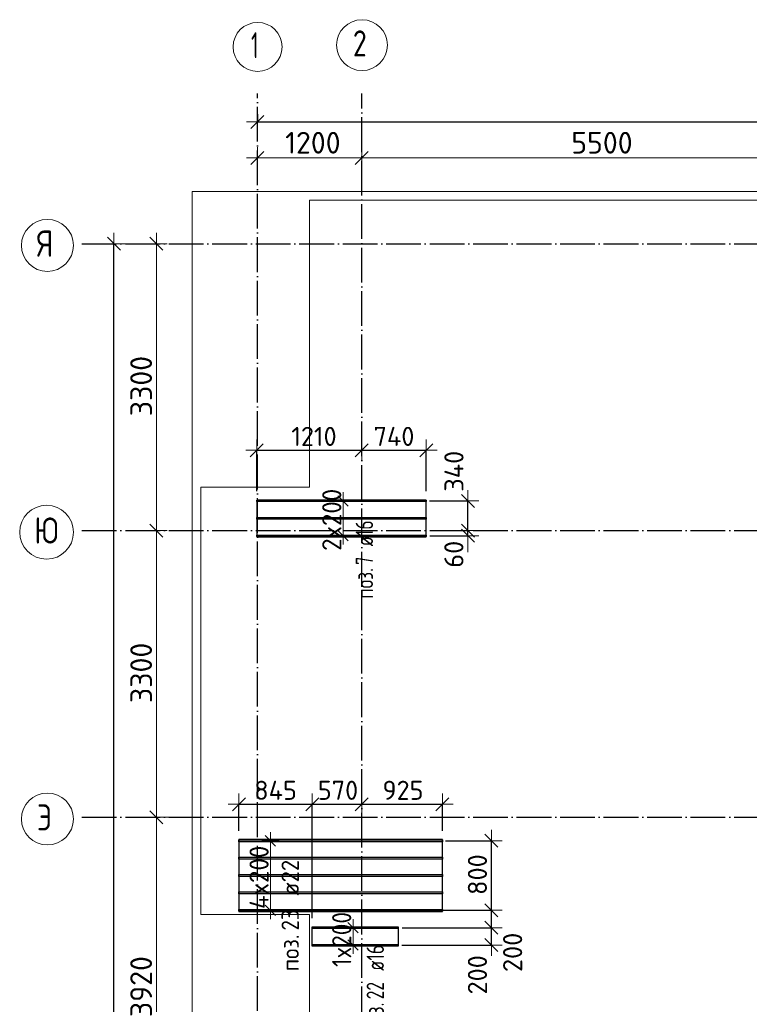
# Model space of a CAD drawing. Header units: millimetres. Extents: x -3725 to 93325, y -74170 to 82591.
# Tile 20 of 133: x 27265 to 35657, y 29029 to 40358. Entities that reach past the tile are written whole.
import ezdxf

# ---------------------------------------------------------------- set-up
doc = ezdxf.new("R2010")
doc.units = ezdxf.units.MM
doc.header["$PDMODE"] = 65
for name, pattern in [('______11', [500, 400, -50, 0, -50]), ('______3', [500, 400, -100]), ('______5', [1100, 800, -100, 100, -100])]:
    doc.linetypes.add(name, pattern=pattern)
for name, color, linetype, lineweight in [('Standard', 7, 'Continuous', 25), ('Балка_ общее', 7, '______3', 13), ('Размерная линия_ общее', 7, 'Continuous', 13), ('Фундамент (1)', 7, 'Continuous', 35)]:
    doc.layers.add(name, color=color, linetype=linetype, lineweight=lineweight)
doc.layers.add('Арм.стержн. Доп. Арм. ниж.зоны Х', color=7, linetype='Continuous', lineweight=35, true_color=0xff1cff)
doc.layers.add('Осевая линия_ общее', color=7, linetype='______5', lineweight=13, true_color=0xa0a0a0)
doc.styles.add('ISOCPEUR', font='ISOCPEUR')
doc.dimstyles.new('DIMSTYLE_18', dxfattribs={"dimtxt": 220, "dimasz": 250, "dimexe": 0, "dimexo": 0, "dimgap": 110, "dimtad": 2, "dimdec": 0, "dimrnd": 1, "dimzin": 12, "dimdsep": 46, "dimtxsty": 'ISOCPEUR', "dimblk1": 'ALL_ML_STRICH', "dimblk2": 'ALL_ML_STRICH', "dimsah": 1, "dimcen": 0, "dimclrd": 7, "dimclre": 256, "dimclrt": 7, "dimadec": 0, "dimazin": 0, "dimtfac": 1, "dimtdec": 0, "dimtix": 1, "dimtmove": 2, "dimatfit": 3, "dimfxl": 0, "dimtzin": 0, "dimlwd": 0, "dimlwe": -3, "dimarcsym": 0})
doc.dimstyles.new('DIMSTYLE_3', dxfattribs={"dimtxt": 220, "dimasz": 250, "dimexe": 0, "dimexo": 0, "dimgap": 110, "dimtad": 2, "dimdec": 0, "dimrnd": 5, "dimzin": 12, "dimdsep": 46, "dimtxsty": 'ISOCPEUR', "dimblk1": 'ALL_ML_STRICH', "dimblk2": 'ALL_ML_STRICH', "dimsah": 1, "dimcen": 0, "dimclrd": 7, "dimclre": 256, "dimclrt": 7, "dimadec": 0, "dimazin": 0, "dimtfac": 1, "dimtdec": 0, "dimtix": 1, "dimtmove": 2, "dimatfit": 3, "dimfxl": 0, "dimtzin": 0, "dimlwd": 0, "dimlwe": -3, "dimarcsym": 0})
doc.dimstyles.new('DIMSTYLE_5', dxfattribs={"dimtxt": 220, "dimasz": 250, "dimexe": 0, "dimexo": 0, "dimgap": 110, "dimtad": 2, "dimdec": 0, "dimrnd": 5, "dimzin": 12, "dimdsep": 46, "dimtxsty": 'ISOCPEUR', "dimblk1": 'ALL_ML_STRICH', "dimblk2": 'ALL_ML_STRICH', "dimsah": 1, "dimcen": 0, "dimclrd": 7, "dimclre": 256, "dimclrt": 7, "dimadec": 0, "dimazin": 0, "dimtfac": 1, "dimtdec": 0, "dimtix": 1, "dimtmove": 2, "dimatfit": 3, "dimfxl": 0, "dimtvp": 1.2, "dimtzin": 0, "dimlwd": 0, "dimlwe": -3, "dimarcsym": 0})
doc.dimstyles.new('DIMSTYLE_7', dxfattribs={"dimtxt": 250, "dimasz": 250, "dimexe": 0, "dimexo": 0, "dimgap": 125, "dimtad": 2, "dimdec": 0, "dimrnd": 5, "dimzin": 12, "dimdsep": 46, "dimtxsty": 'ISOCPEUR', "dimblk1": 'ALL_ML_STRICH', "dimblk2": 'ALL_ML_STRICH', "dimsah": 1, "dimcen": 0, "dimclrd": 7, "dimclre": 256, "dimclrt": 7, "dimadec": 0, "dimazin": 0, "dimtfac": 1, "dimtdec": 0, "dimtix": 1, "dimtmove": 2, "dimatfit": 3, "dimfxl": 0, "dimtzin": 0, "dimlwd": 0, "dimlwe": -3, "dimarcsym": 0})
doc.dimstyles.new('DIMSTYLE_9', dxfattribs={"dimtxt": 220, "dimasz": 250, "dimexe": 0, "dimexo": 0, "dimgap": 110, "dimtad": 0, "dimdec": 0, "dimrnd": 5, "dimzin": 12, "dimdsep": 46, "dimtxsty": 'ISOCPEUR', "dimblk1": 'ALL_ML_STRICH', "dimblk2": 'ALL_ML_STRICH', "dimsah": 1, "dimcen": 0, "dimclrd": 7, "dimclre": 256, "dimclrt": 7, "dimadec": 0, "dimazin": 0, "dimtfac": 1, "dimtdec": 0, "dimtix": 1, "dimtmove": 2, "dimatfit": 3, "dimfxl": 0, "dimtvp": 1.2, "dimtzin": 0, "dimlwd": 0, "dimlwe": -3, "dimarcsym": 0})

# ---------------------------------------------------------------- blocks, each defined once
blk = doc.blocks.new('ALL_ML_STRICH')
at = {"color": 0, "linetype": 'ByBlock', "lineweight": -2}
for p, q in [((0, -0.5), (0, 0.5)), ((-1, 0), (0.5, 0)), ((-0.3, -0.3), (0.3, 0.3))]:
    blk.add_line(p, q, dxfattribs=at)
blk = doc.blocks.new('*D42')
at = {"layer": 'DEFPOINTS', "color": 7, "linetype": 'Continuous', "lineweight": 13, "transparency": 33554687}
for p in [(29294, 31180), (28217, 27260), (28837, 27260)]:
    blk.add_point(p, dxfattribs=at)
at = {"layer": 'Балка_ общее', "color": 251, "linetype": 'Continuous', "lineweight": -2, "true_color": 0x656565, "transparency": 33554687}
for p, q in [((29284, 31180), (28837, 31180)), ((28837, 27260), (28837, 27260))]:
    blk.add_line(p, q, dxfattribs=at)
at = {"layer": 'Балка_ общее', "color": 7, "linetype": 'Continuous', "lineweight": -2, "transparency": 33554687}
blk.add_line((28837, 27260), (28837, 31180), dxfattribs=at)
at = {"layer": 'Балка_ общее', "color": 7, "linetype": 'Continuous', "lineweight": 13, "transparency": 33554687, "xscale": 250, "yscale": 250, "zscale": 250}
for p, rotation in [((28837, 31180), 90), ((28837, 27260), 270)]:
    blk.add_blockref('ALL_ML_STRICH', p, dxfattribs=dict(at, rotation=rotation))
at = {"layer": 'Балка_ общее', "color": 7, "linetype": 'Continuous', "lineweight": 13, "transparency": 33554687, "insert": (28662, 29232), "char_height": 250, "width": 1000, "attachment_point": 5, "rotation": 90, "style": 'ISOCPEUR'}
blk.add_mtext('\\A1;{3920}', dxfattribs=at)
blk = doc.blocks.new('*D43')
at = {"layer": 'DEFPOINTS', "color": 7, "linetype": 'Continuous', "lineweight": 13, "transparency": 33554687}
for p in [(28217, 34480), (28837, 31180), (29294, 31180)]:
    blk.add_point(p, dxfattribs=at)
at = {"layer": 'Балка_ общее', "color": 251, "linetype": 'Continuous', "lineweight": -2, "true_color": 0x656565, "transparency": 33554687}
for p, q in [((28837, 34480), (28837, 34480)), ((29284, 31180), (28837, 31180))]:
    blk.add_line(p, q, dxfattribs=at)
at = {"layer": 'Балка_ общее', "color": 7, "linetype": 'Continuous', "lineweight": -2, "transparency": 33554687}
blk.add_line((28837, 31180), (28837, 34480), dxfattribs=at)
at = {"layer": 'Балка_ общее', "color": 7, "linetype": 'Continuous', "lineweight": 13, "transparency": 33554687, "xscale": 250, "yscale": 250, "zscale": 250}
for p, rotation in [((28837, 34480), 90), ((28837, 31180), 270)]:
    blk.add_blockref('ALL_ML_STRICH', p, dxfattribs=dict(at, rotation=rotation))
at = {"layer": 'Балка_ общее', "color": 7, "linetype": 'Continuous', "lineweight": 13, "transparency": 33554687, "insert": (28662, 32842), "char_height": 250, "width": 1000, "attachment_point": 5, "rotation": 90, "style": 'ISOCPEUR'}
blk.add_mtext('\\A1;{3300}', dxfattribs=at)
blk = doc.blocks.new('*D44')
at = {"layer": 'DEFPOINTS', "color": 7, "linetype": 'Continuous', "lineweight": 13, "transparency": 33554687}
for p in [(28424, 37780), (28217, 34480), (28837, 34480)]:
    blk.add_point(p, dxfattribs=at)
at = {"layer": 'Балка_ общее', "color": 251, "linetype": 'Continuous', "lineweight": -2, "true_color": 0x656565, "transparency": 33554687}
for p, q in [((28414, 37780), (28837, 37780)), ((28837, 34480), (28837, 34480))]:
    blk.add_line(p, q, dxfattribs=at)
at = {"layer": 'Балка_ общее', "color": 7, "linetype": 'Continuous', "lineweight": -2, "transparency": 33554687}
blk.add_line((28837, 34480), (28837, 37780), dxfattribs=at)
at = {"layer": 'Балка_ общее', "color": 7, "linetype": 'Continuous', "lineweight": 13, "transparency": 33554687, "xscale": 250, "yscale": 250, "zscale": 250}
for p, rotation in [((28837, 37780), 90), ((28837, 34480), 270)]:
    blk.add_blockref('ALL_ML_STRICH', p, dxfattribs=dict(at, rotation=rotation))
at = {"layer": 'Балка_ общее', "color": 7, "linetype": 'Continuous', "lineweight": 13, "transparency": 33554687, "insert": (28662, 36142), "char_height": 250, "width": 1000, "attachment_point": 5, "rotation": 90, "style": 'ISOCPEUR'}
blk.add_mtext('\\A1;{3300}', dxfattribs=at)
blk = doc.blocks.new('*D45')
at = {"layer": 'DEFPOINTS', "color": 7, "linetype": 'Continuous', "lineweight": 13, "transparency": 33554687}
for p in [(30000, 38767), (31200, 38758), (30000, 38590)]:
    blk.add_point(p, dxfattribs=at)
at = {"layer": 'Балка_ общее', "color": 251, "linetype": 'Continuous', "lineweight": -2, "true_color": 0x656565, "transparency": 33554687}
for p, q in [((30000, 38600), (30000, 38767)), ((31200, 38768), (31200, 38767))]:
    blk.add_line(p, q, dxfattribs=at)
at = {"layer": 'Балка_ общее', "color": 7, "linetype": 'Continuous', "lineweight": -2, "transparency": 33554687}
blk.add_line((30000, 38767), (31200, 38767), dxfattribs=at)
at = {"layer": 'Балка_ общее', "color": 7, "linetype": 'Continuous', "lineweight": 13, "transparency": 33554687, "xscale": 250, "yscale": 250, "zscale": 250, "rotation": 180}
blk.add_blockref('ALL_ML_STRICH', (30000, 38767), dxfattribs=at)
at = {"layer": 'Балка_ общее', "color": 7, "linetype": 'Continuous', "lineweight": 13, "transparency": 33554687, "xscale": 250, "yscale": 250, "zscale": 250}
blk.add_blockref('ALL_ML_STRICH', (31200, 38767), dxfattribs=at)
at = {"layer": 'Балка_ общее', "color": 7, "linetype": 'Continuous', "lineweight": 13, "transparency": 33554687, "insert": (30637, 38942), "char_height": 250, "width": 1000, "attachment_point": 5, "style": 'ISOCPEUR'}
blk.add_mtext('\\A1;{1200}', dxfattribs=at)
blk = doc.blocks.new('*D46')
at = {"layer": 'DEFPOINTS', "color": 7, "linetype": 'Continuous', "lineweight": 13, "transparency": 33554687}
for p in [(31200, 38767), (31200, 38758), (36700, 38799)]:
    blk.add_point(p, dxfattribs=at)
at = {"layer": 'Балка_ общее', "color": 251, "linetype": 'Continuous', "lineweight": -2, "true_color": 0x656565, "transparency": 33554687}
for p, q in [((31200, 38768), (31200, 38767)), ((36700, 38809), (36700, 38767))]:
    blk.add_line(p, q, dxfattribs=at)
at = {"layer": 'Балка_ общее', "color": 7, "linetype": 'Continuous', "lineweight": -2, "transparency": 33554687}
blk.add_line((31200, 38767), (36700, 38767), dxfattribs=at)
at = {"layer": 'Балка_ общее', "color": 7, "linetype": 'Continuous', "lineweight": 13, "transparency": 33554687, "xscale": 250, "yscale": 250, "zscale": 250, "rotation": 180}
blk.add_blockref('ALL_ML_STRICH', (31200, 38767), dxfattribs=at)
at = {"layer": 'Балка_ общее', "color": 7, "linetype": 'Continuous', "lineweight": 13, "transparency": 33554687, "xscale": 250, "yscale": 250, "zscale": 250}
blk.add_blockref('ALL_ML_STRICH', (36700, 38767), dxfattribs=at)
at = {"layer": 'Балка_ общее', "color": 7, "linetype": 'Continuous', "lineweight": 13, "transparency": 33554687, "insert": (33962, 38942), "char_height": 250, "width": 1000, "attachment_point": 5, "style": 'ISOCPEUR'}
blk.add_mtext('\\A1;{5500}', dxfattribs=at)
blk = doc.blocks.new('*D157')
at = {"layer": 'DEFPOINTS', "color": 7, "linetype": 'Continuous', "lineweight": 13, "transparency": 33554687}
for p in [(29991, 35403), (31200, 35430), (29991, 34831)]:
    blk.add_point(p, dxfattribs=at)
at = {"layer": 'Размерная линия_ общее', "color": 253, "linetype": 'Continuous', "lineweight": -2, "true_color": 0xa0a0a0, "transparency": 33554687}
for p, q in [((29991, 34931), (29991, 35403)), ((31200, 35403), (31200, 35403))]:
    blk.add_line(p, q, dxfattribs=at)
at = {"layer": 'Размерная линия_ общее', "color": 7, "linetype": 'Continuous', "lineweight": -2, "transparency": 33554687}
blk.add_line((29991, 35403), (31200, 35403), dxfattribs=at)
at = {"layer": 'Размерная линия_ общее', "color": 7, "linetype": 'Continuous', "lineweight": 13, "transparency": 33554687, "xscale": 250, "yscale": 250, "zscale": 250, "rotation": 180}
blk.add_blockref('ALL_ML_STRICH', (29991, 35403), dxfattribs=at)
at = {"layer": 'Размерная линия_ общее', "color": 7, "linetype": 'Continuous', "lineweight": 13, "transparency": 33554687, "xscale": 250, "yscale": 250, "zscale": 250}
blk.add_blockref('ALL_ML_STRICH', (31200, 35403), dxfattribs=at)
at = {"layer": 'Размерная линия_ общее', "color": 7, "linetype": 'Continuous', "lineweight": 13, "transparency": 33554687, "insert": (30650, 35563), "char_height": 220, "width": 880, "attachment_point": 5, "style": 'ISOCPEUR'}
blk.add_mtext('\\A1;{1210}', dxfattribs=at)
blk = doc.blocks.new('*D158')
at = {"layer": 'DEFPOINTS', "color": 7, "linetype": 'Continuous', "lineweight": 13, "transparency": 33554687}
for p in [(31200, 35430), (31200, 35403), (31941, 34831)]:
    blk.add_point(p, dxfattribs=at)
at = {"layer": 'Размерная линия_ общее', "color": 253, "linetype": 'Continuous', "lineweight": -2, "true_color": 0xa0a0a0, "transparency": 33554687}
for p, q in [((31200, 35403), (31200, 35403)), ((31941, 34931), (31941, 35403))]:
    blk.add_line(p, q, dxfattribs=at)
at = {"layer": 'Размерная линия_ общее', "color": 7, "linetype": 'Continuous', "lineweight": -2, "transparency": 33554687}
blk.add_line((31200, 35403), (31941, 35403), dxfattribs=at)
at = {"layer": 'Размерная линия_ общее', "color": 7, "linetype": 'Continuous', "lineweight": 13, "transparency": 33554687, "xscale": 250, "yscale": 250, "zscale": 250, "rotation": 180}
blk.add_blockref('ALL_ML_STRICH', (31200, 35403), dxfattribs=at)
at = {"layer": 'Размерная линия_ общее', "color": 7, "linetype": 'Continuous', "lineweight": 13, "transparency": 33554687, "xscale": 250, "yscale": 250, "zscale": 250}
blk.add_blockref('ALL_ML_STRICH', (31941, 35403), dxfattribs=at)
at = {"layer": 'Размерная линия_ общее', "color": 7, "linetype": 'Continuous', "lineweight": 13, "transparency": 33554687, "insert": (31570, 35563), "char_height": 220, "width": 660, "attachment_point": 5, "style": 'ISOCPEUR'}
blk.add_mtext('\\A1;{740}', dxfattribs=at)
blk = doc.blocks.new('*D159')
at = {"layer": 'DEFPOINTS', "color": 7, "linetype": 'Continuous', "lineweight": 13, "transparency": 33554687}
for p in [(32235, 34480), (31883, 34420), (32420, 34420)]:
    blk.add_point(p, dxfattribs=at)
at = {"layer": 'Размерная линия_ общее', "color": 253, "linetype": 'Continuous', "lineweight": -2, "true_color": 0xa0a0a0, "transparency": 33554687}
for p, q in [((32335, 34480), (32420, 34480)), ((31983, 34420), (32420, 34420))]:
    blk.add_line(p, q, dxfattribs=at)
at = {"layer": 'Размерная линия_ общее', "color": 7, "linetype": 'Continuous', "lineweight": -2, "transparency": 33554687}
blk.add_line((32420, 34420), (32420, 34480), dxfattribs=at)
at = {"layer": 'Размерная линия_ общее', "color": 7, "linetype": 'Continuous', "lineweight": 13, "transparency": 33554687, "xscale": 250, "yscale": 250, "zscale": 250}
for p, rotation in [((32420, 34420), 270), ((32420, 34480), 90)]:
    blk.add_blockref('ALL_ML_STRICH', p, dxfattribs=dict(at, rotation=rotation))
at = {"layer": 'Размерная линия_ общее', "color": 7, "linetype": 'Continuous', "lineweight": 13, "transparency": 33554687, "insert": (32259, 34207), "char_height": 220, "width": 440, "attachment_point": 5, "rotation": 90, "style": 'ISOCPEUR'}
blk.add_mtext('\\A1;{60}', dxfattribs=at)
blk = doc.blocks.new('*D160')
at = {"layer": 'DEFPOINTS', "color": 7, "linetype": 'Continuous', "lineweight": 13, "transparency": 33554687}
for p in [(31878, 34820), (32235, 34480), (32420, 34480)]:
    blk.add_point(p, dxfattribs=at)
at = {"layer": 'Размерная линия_ общее', "color": 253, "linetype": 'Continuous', "lineweight": -2, "true_color": 0xa0a0a0, "transparency": 33554687}
for p, q in [((31978, 34820), (32420, 34820)), ((32335, 34480), (32420, 34480))]:
    blk.add_line(p, q, dxfattribs=at)
at = {"layer": 'Размерная линия_ общее', "color": 7, "linetype": 'Continuous', "lineweight": -2, "transparency": 33554687}
blk.add_line((32420, 34480), (32420, 34820), dxfattribs=at)
at = {"layer": 'Размерная линия_ общее', "color": 7, "linetype": 'Continuous', "lineweight": 13, "transparency": 33554687, "xscale": 250, "yscale": 250, "zscale": 250}
for p, rotation in [((32420, 34820), 90), ((32420, 34480), 270)]:
    blk.add_blockref('ALL_ML_STRICH', p, dxfattribs=dict(at, rotation=rotation))
at = {"layer": 'Размерная линия_ общее', "color": 7, "linetype": 'Continuous', "lineweight": 13, "transparency": 33554687, "insert": (32260, 35162), "char_height": 220, "width": 660, "attachment_point": 5, "rotation": 90, "style": 'ISOCPEUR'}
blk.add_mtext('\\A1;{340}', dxfattribs=at)
blk = doc.blocks.new('*D161')
at = {"layer": 'DEFPOINTS', "color": 7, "linetype": 'Continuous', "lineweight": 13, "transparency": 33554687}
for p in [(31564, 29910), (31561, 29710), (32690, 29710)]:
    blk.add_point(p, dxfattribs=at)
at = {"layer": 'Размерная линия_ общее', "color": 253, "linetype": 'Continuous', "lineweight": -2, "true_color": 0xa0a0a0, "transparency": 33554687}
for p, q in [((31664, 29910), (32690, 29910)), ((31661, 29710), (32690, 29710))]:
    blk.add_line(p, q, dxfattribs=at)
at = {"layer": 'Размерная линия_ общее', "color": 7, "linetype": 'Continuous', "lineweight": -2, "transparency": 33554687}
blk.add_line((32690, 29710), (32690, 29910), dxfattribs=at)
at = {"layer": 'Размерная линия_ общее', "color": 7, "linetype": 'Continuous', "lineweight": 13, "transparency": 33554687, "xscale": 250, "yscale": 250, "zscale": 250}
for p, rotation in [((32690, 29910), 90), ((32690, 29710), 270)]:
    blk.add_blockref('ALL_ML_STRICH', p, dxfattribs=dict(at, rotation=rotation))
at = {"layer": 'Размерная линия_ общее', "color": 7, "linetype": 'Continuous', "lineweight": 13, "transparency": 33554687, "insert": (32530, 29368), "char_height": 220, "width": 660, "attachment_point": 5, "rotation": 90, "style": 'ISOCPEUR'}
blk.add_mtext('\\A1;{200}', dxfattribs=at)
blk = doc.blocks.new('*D162')
at = {"layer": 'DEFPOINTS', "color": 7, "linetype": 'Continuous', "lineweight": 13, "transparency": 33554687}
for p in [(32034, 30110), (31564, 29910), (32690, 29910)]:
    blk.add_point(p, dxfattribs=at)
at = {"layer": 'Размерная линия_ общее', "color": 253, "linetype": 'Continuous', "lineweight": -2, "true_color": 0xa0a0a0, "transparency": 33554687}
for p, q in [((32134, 30110), (32690, 30110)), ((31664, 29910), (32690, 29910))]:
    blk.add_line(p, q, dxfattribs=at)
at = {"layer": 'Размерная линия_ общее', "color": 7, "linetype": 'Continuous', "lineweight": -2, "transparency": 33554687}
blk.add_line((32690, 29910), (32690, 30110), dxfattribs=at)
at = {"layer": 'Размерная линия_ общее', "color": 7, "linetype": 'Continuous', "lineweight": 13, "transparency": 33554687, "xscale": 250, "yscale": 250, "zscale": 250}
for p, rotation in [((32690, 30110), 90), ((32690, 29910), 270)]:
    blk.add_blockref('ALL_ML_STRICH', p, dxfattribs=dict(at, rotation=rotation))
at = {"layer": 'Размерная линия_ общее', "color": 7, "linetype": 'Continuous', "lineweight": 13, "transparency": 33554687, "insert": (32935, 29626), "char_height": 220, "width": 660, "attachment_point": 5, "rotation": 90, "style": 'ISOCPEUR'}
blk.add_mtext('\\A1;{200}', dxfattribs=at)
blk = doc.blocks.new('*D163')
at = {"layer": 'DEFPOINTS', "color": 7, "linetype": 'Continuous', "lineweight": 13, "transparency": 33554687}
for p in [(32062, 30910), (32034, 30110), (32690, 30110)]:
    blk.add_point(p, dxfattribs=at)
at = {"layer": 'Размерная линия_ общее', "color": 253, "linetype": 'Continuous', "lineweight": -2, "true_color": 0xa0a0a0, "transparency": 33554687}
for p, q in [((32162, 30910), (32690, 30910)), ((32134, 30110), (32690, 30110))]:
    blk.add_line(p, q, dxfattribs=at)
at = {"layer": 'Размерная линия_ общее', "color": 7, "linetype": 'Continuous', "lineweight": -2, "transparency": 33554687}
blk.add_line((32690, 30110), (32690, 30910), dxfattribs=at)
at = {"layer": 'Размерная линия_ общее', "color": 7, "linetype": 'Continuous', "lineweight": 13, "transparency": 33554687, "xscale": 250, "yscale": 250, "zscale": 250}
for p, rotation in [((32690, 30910), 90), ((32690, 30110), 270)]:
    blk.add_blockref('ALL_ML_STRICH', p, dxfattribs=dict(at, rotation=rotation))
at = {"layer": 'Размерная линия_ общее', "color": 7, "linetype": 'Continuous', "lineweight": 13, "transparency": 33554687, "insert": (32530, 30521), "char_height": 220, "width": 660, "attachment_point": 5, "rotation": 90, "style": 'ISOCPEUR'}
blk.add_mtext('\\A1;{800}', dxfattribs=at)
blk = doc.blocks.new('*D164')
at = {"layer": 'DEFPOINTS', "color": 7, "linetype": 'Continuous', "lineweight": 13, "transparency": 33554687}
for p in [(29787, 31331), (29787, 30924), (30630, 29921)]:
    blk.add_point(p, dxfattribs=at)
at = {"layer": 'Размерная линия_ общее', "color": 253, "linetype": 'Continuous', "lineweight": -2, "true_color": 0xa0a0a0, "transparency": 33554687}
for p, q in [((29787, 31024), (29787, 31331)), ((30630, 30021), (30630, 31331))]:
    blk.add_line(p, q, dxfattribs=at)
at = {"layer": 'Размерная линия_ общее', "color": 7, "linetype": 'Continuous', "lineweight": -2, "transparency": 33554687}
blk.add_line((29787, 31331), (30630, 31331), dxfattribs=at)
at = {"layer": 'Размерная линия_ общее', "color": 7, "linetype": 'Continuous', "lineweight": 13, "transparency": 33554687, "xscale": 250, "yscale": 250, "zscale": 250, "rotation": 180}
blk.add_blockref('ALL_ML_STRICH', (29787, 31331), dxfattribs=at)
at = {"layer": 'Размерная линия_ общее', "color": 7, "linetype": 'Continuous', "lineweight": 13, "transparency": 33554687, "xscale": 250, "yscale": 250, "zscale": 250}
blk.add_blockref('ALL_ML_STRICH', (30630, 31331), dxfattribs=at)
at = {"layer": 'Размерная линия_ общее', "color": 7, "linetype": 'Continuous', "lineweight": 13, "transparency": 33554687, "insert": (30208, 31491), "char_height": 220, "width": 660, "attachment_point": 5, "style": 'ISOCPEUR'}
blk.add_mtext('\\A1;{845}', dxfattribs=at)
blk = doc.blocks.new('*D165')
at = {"layer": 'DEFPOINTS', "color": 7, "linetype": 'Continuous', "lineweight": 13, "transparency": 33554687}
for p in [(30630, 31331), (31200, 31340), (30630, 29921)]:
    blk.add_point(p, dxfattribs=at)
at = {"layer": 'Размерная линия_ общее', "color": 253, "linetype": 'Continuous', "lineweight": -2, "true_color": 0xa0a0a0, "transparency": 33554687}
for p, q in [((30630, 30021), (30630, 31331)), ((31200, 31331), (31200, 31331))]:
    blk.add_line(p, q, dxfattribs=at)
at = {"layer": 'Размерная линия_ общее', "color": 7, "linetype": 'Continuous', "lineweight": -2, "transparency": 33554687}
blk.add_line((30630, 31331), (31200, 31331), dxfattribs=at)
at = {"layer": 'Размерная линия_ общее', "color": 7, "linetype": 'Continuous', "lineweight": 13, "transparency": 33554687, "xscale": 250, "yscale": 250, "zscale": 250, "rotation": 180}
blk.add_blockref('ALL_ML_STRICH', (30630, 31331), dxfattribs=at)
at = {"layer": 'Размерная линия_ общее', "color": 7, "linetype": 'Continuous', "lineweight": 13, "transparency": 33554687, "xscale": 250, "yscale": 250, "zscale": 250}
blk.add_blockref('ALL_ML_STRICH', (31200, 31331), dxfattribs=at)
at = {"layer": 'Размерная линия_ общее', "color": 7, "linetype": 'Continuous', "lineweight": 13, "transparency": 33554687, "insert": (30926, 31491), "char_height": 220, "width": 660, "attachment_point": 5, "style": 'ISOCPEUR'}
blk.add_mtext('\\A1;{570}', dxfattribs=at)
blk = doc.blocks.new('*D166')
at = {"layer": 'DEFPOINTS', "color": 7, "linetype": 'Continuous', "lineweight": 13, "transparency": 33554687}
for p in [(31200, 31340), (31200, 31331), (32127, 30924)]:
    blk.add_point(p, dxfattribs=at)
at = {"layer": 'Размерная линия_ общее', "color": 253, "linetype": 'Continuous', "lineweight": -2, "true_color": 0xa0a0a0, "transparency": 33554687}
for p, q in [((31200, 31331), (31200, 31331)), ((32127, 31024), (32127, 31331))]:
    blk.add_line(p, q, dxfattribs=at)
at = {"layer": 'Размерная линия_ общее', "color": 7, "linetype": 'Continuous', "lineweight": -2, "transparency": 33554687}
blk.add_line((31200, 31331), (32127, 31331), dxfattribs=at)
at = {"layer": 'Размерная линия_ общее', "color": 7, "linetype": 'Continuous', "lineweight": 13, "transparency": 33554687, "xscale": 250, "yscale": 250, "zscale": 250, "rotation": 180}
blk.add_blockref('ALL_ML_STRICH', (31200, 31331), dxfattribs=at)
at = {"layer": 'Размерная линия_ общее', "color": 7, "linetype": 'Continuous', "lineweight": 13, "transparency": 33554687, "xscale": 250, "yscale": 250, "zscale": 250}
blk.add_blockref('ALL_ML_STRICH', (32127, 31331), dxfattribs=at)
at = {"layer": 'Размерная линия_ общее', "color": 7, "linetype": 'Continuous', "lineweight": 13, "transparency": 33554687, "insert": (31674, 31491), "char_height": 220, "width": 660, "attachment_point": 5, "style": 'ISOCPEUR'}
blk.add_mtext('\\A1;{925}', dxfattribs=at)
blk = doc.blocks.new('*D544')
at = {"layer": 'DEFPOINTS', "color": 7, "linetype": 'Continuous', "lineweight": 13, "transparency": 33554687}
for p in [(28180, 37780), (28060, 16740), (28348, 16740)]:
    blk.add_point(p, dxfattribs=at)
at = {"layer": 'Размерная линия_ общее', "color": 253, "linetype": 'Continuous', "lineweight": -2, "true_color": 0xa0a0a0, "transparency": 33554687}
for p, q in [((28280, 37780), (28348, 37780)), ((28160, 16740), (28348, 16740))]:
    blk.add_line(p, q, dxfattribs=at)
at = {"layer": 'Размерная линия_ общее', "color": 7, "linetype": 'Continuous', "lineweight": -2, "transparency": 33554687}
blk.add_line((28348, 16740), (28348, 37780), dxfattribs=at)
at = {"layer": 'Размерная линия_ общее', "color": 7, "linetype": 'Continuous', "lineweight": 13, "transparency": 33554687, "xscale": 250, "yscale": 250, "zscale": 250}
for p, rotation in [((28348, 37780), 90), ((28348, 16740), 270)]:
    blk.add_blockref('ALL_ML_STRICH', p, dxfattribs=dict(at, rotation=rotation))
at = {"layer": 'Размерная линия_ общее', "color": 7, "linetype": 'Continuous', "lineweight": 13, "transparency": 33554687, "insert": (28188, 27282), "char_height": 220, "width": 1100, "attachment_point": 5, "rotation": 90, "style": 'ISOCPEUR'}
blk.add_mtext('\\A1;{21040}', dxfattribs=at)
blk = doc.blocks.new('*D547')
at = {"layer": 'DEFPOINTS', "color": 7, "linetype": 'Continuous', "lineweight": 13, "transparency": 33554687}
for p in [(30000, 39372), (30000, 39181), (43900, 39051)]:
    blk.add_point(p, dxfattribs=at)
at = {"layer": 'Размерная линия_ общее', "color": 253, "linetype": 'Continuous', "lineweight": -2, "true_color": 0xa0a0a0, "transparency": 33554687}
for p, q in [((30000, 39272), (30000, 39181)), ((43900, 39181), (43900, 39181))]:
    blk.add_line(p, q, dxfattribs=at)
at = {"layer": 'Размерная линия_ общее', "color": 7, "linetype": 'Continuous', "lineweight": -2, "transparency": 33554687}
blk.add_line((30000, 39181), (43900, 39181), dxfattribs=at)
at = {"layer": 'Размерная линия_ общее', "color": 7, "linetype": 'Continuous', "lineweight": 13, "transparency": 33554687, "xscale": 250, "yscale": 250, "zscale": 250, "rotation": 180}
blk.add_blockref('ALL_ML_STRICH', (30000, 39181), dxfattribs=at)
at = {"layer": 'Размерная линия_ общее', "color": 7, "linetype": 'Continuous', "lineweight": 13, "transparency": 33554687, "xscale": 250, "yscale": 250, "zscale": 250}
blk.add_blockref('ALL_ML_STRICH', (43900, 39181), dxfattribs=at)
at = {"layer": 'Размерная линия_ общее', "color": 7, "linetype": 'Continuous', "lineweight": 13, "transparency": 33554687, "insert": (36983, 39341), "char_height": 220, "width": 1100, "attachment_point": 5, "style": 'ISOCPEUR'}
blk.add_mtext('\\A1;{13900}', dxfattribs=at)
blk = doc.blocks.new('СЛОЖНЫЙ_ОБЪЕКТ_1')
at = {"layer": 'Осевая линия_ общее', "color": 253, "linetype": '______11', "lineweight": -3, "true_color": 0xa0a0a0, "transparency": 33554687}
for p, q in [((30000, 15950), (30000, 39510)), ((31200, 15830), (31200, 39510)), ((27980, 37780), (44900, 37780)), ((27980, 34480), (44900, 34480)), ((27980, 31180), (46830, 31180))]:
    blk.add_line(p, q, dxfattribs=at)
at = {"layer": 'Осевая линия_ общее', "color": 7, "linetype": 'Continuous', "lineweight": 13, "transparency": 33554687}
for centre, radius in [((31202.4, 40065.3), 292.4), ((30001.9, 40044.3), 281.9), ((27583.8, 37760.5), 298.8), ((27574.5, 34460.5), 309.5), ((27583.8, 31160.5), 298.8)]:
    blk.add_circle(centre, radius, dxfattribs=at)
at = {"layer": 'Осевая линия_ общее', "color": 7, "linetype": 'Continuous', "lineweight": 13, "transparency": 33554687, "char_height": 300, "attachment_point": 7, "style": 'ISOCPEUR'}
for s, insert, width in [('\\W0.78;2', (31097.4, 39934.8), 326.407), ('\\W0.56;1', (29926.9, 39913.8), 233.333), ('\\W0.80;Я', (27463.8, 37630), 359.833), ('\\W0.83;Ю', (27432, 34330), 408.873), ('\\W0.80;Э', (27463.8, 31030), 359.833)]:
    blk.add_mtext(s, dxfattribs=dict(at, insert=insert, width=width))
at = {"layer": 'Балка_ общее', "color": 7, "linetype": 'Continuous', "lineweight": 13, "transparency": 33554687}
for base, p1, p2, picture, middle in [((31200, 38767.3), (30000, 38600), (31200, 38767.8), '*D45', (30637.5, 38942.3)), ((36700, 38767.3), (31200, 38767.8), (36700, 38809.4), '*D46', (33962.5, 38942.3))]:
    dim = blk.add_linear_dim(base=base, p1=p1, p2=p2, dimstyle='DIMSTYLE_7', override={"dimpost": '<>', "dimclrd": 7, "dimclre": 251, "dimclrt": 7, "dimlwd": 0, "dimlwe": 65533}, dxfattribs=at)
    dim.commit()
    dim.dimension.update_dxf_attribs({"geometry": picture, "text_midpoint": middle, "dimtype": 160})
for base, p1, p2, picture, middle in [((28836.9, 37780), (28836.9, 34480), (28413.8, 37780), '*D44', (28661.9, 36142.5)), ((28836.9, 34480), (29283.5, 31180), (28836.9, 34480), '*D43', (28661.9, 32842.5)), ((28836.9, 31180), (28836.9, 27260), (29283.5, 31180), '*D42', (28661.9, 29232.5))]:
    dim = blk.add_linear_dim(base=base, p1=p1, p2=p2, angle=90, dimstyle='DIMSTYLE_7', override={"dimpost": '<>', "dimclrd": 7, "dimclre": 251, "dimclrt": 7, "dimlwd": 0, "dimlwe": 65533}, dxfattribs=at)
    dim.commit()
    dim.dimension.update_dxf_attribs({"geometry": picture, "text_midpoint": middle, "dimtype": 160})

msp = doc.modelspace()

# ---------------------------------------------------------------- linework, layer by layer
at = {"layer": 'Standard', "color": 7, "linetype": 'Continuous', "lineweight": 18, "transparency": 33554687}
msp.add_lwpolyline([(29250, 16540), (46440, 16540), (46440, 38380), (29250, 38380), (29250, 16540)], dxfattribs=at)
at = {"layer": 'Арм.стержн. Доп. Арм. ниж.зоны Х', "color": 7, "linetype": 'Continuous', "lineweight": 13, "transparency": 33554687}
for p, q in [((30984.7, 34820.1), (30984.7, 34920.1)), ((30984.7, 34420.1), (30984.7, 34820.1)), ((30984.7, 34420.1), (30984.7, 34320.1)), ((30148.2, 30910), (30148.2, 31010)), ((30148.2, 30110), (30148.2, 30910)), ((30148.2, 30110), (30148.2, 30010)), ((31098.8, 29910), (31098.8, 30010)), ((31098.8, 29710), (31098.8, 29910)), ((31098.8, 29710), (31098.8, 29610))]:
    msp.add_line(p, q, dxfattribs=at)
at = {"layer": 'Арм.стержн. Доп. Арм. ниж.зоны Х', "color": 253, "linetype": 'Continuous', "lineweight": -3, "true_color": 0xa0a0a0, "transparency": 33554687}
for p, q in [((30984.7, 34820.1), (30884.7, 34820.1)), ((30984.7, 34820.1), (31084.7, 34820.1)), ((30984.7, 34420.1), (30884.7, 34420.1)), ((30984.7, 34420.1), (31084.7, 34420.1)), ((30148.2, 30910), (30048.2, 30910)), ((30148.2, 30910), (30248.2, 30910)), ((30148.2, 30110), (30048.2, 30110)), ((30148.2, 30110), (30248.2, 30110)), ((31098.8, 29910), (30998.8, 29910)), ((31098.8, 29910), (31198.8, 29910)), ((31098.8, 29710), (30998.8, 29710)), ((31098.8, 29710), (31198.8, 29710))]:
    msp.add_line(p, q, dxfattribs=at)
at = {"layer": 'Арм.стержн. Доп. Арм. ниж.зоны Х', "color": 7, "linetype": 'Continuous', "lineweight": 25, "transparency": 33554687}
for p, q in [((31044.7, 34760.1), (30924.7, 34880.1)), ((31044.7, 34360.1), (30924.7, 34480.1)), ((30208.2, 30850), (30088.2, 30970)), ((30208.2, 30050), (30088.2, 30170)), ((31158.8, 29850), (31038.8, 29970)), ((31158.8, 29650), (31038.8, 29770))]:
    msp.add_line(p, q, dxfattribs=at)
at = {"layer": 'Арм.стержн. Доп. Арм. ниж.зоны Х', "color": 52, "linetype": 'Continuous', "lineweight": 25, "transparency": 33554687}
for points in [[(31940.8, 34831.1), (29990.8, 34831.1), (29990.8, 34409.1), (31940.8, 34409.1), (31940.8, 34831.1)], [(32126.7, 30924), (29786.7, 30924), (29786.7, 30096), (32126.7, 30096), (32126.7, 30924)], [(30630, 29921), (31620, 29921), (31620, 29699), (30630, 29699), (30630, 29921)]]:
    msp.add_lwpolyline(points, dxfattribs=at)
at = {"layer": 'Арм.стержн. Доп. Арм. ниж.зоны Х', "color": 41, "linetype": 'Continuous', "lineweight": 25, "transparency": 33554687}
for points in [[(31940.8, 34812.1), (29990.8, 34812.1), (29990.8, 34828.1), (31940.8, 34828.1), (31940.8, 34812.1)], [(31940.8, 34612.1), (29990.8, 34612.1), (29990.8, 34628.1), (31940.8, 34628.1), (31940.8, 34612.1)], [(31940.8, 34412.1), (29990.8, 34412.1), (29990.8, 34428.1), (31940.8, 34428.1), (31940.8, 34412.1)], [(30630, 29918), (31620, 29918), (31620, 29902), (30630, 29902), (30630, 29918)], [(30630, 29718), (31620, 29718), (31620, 29702), (30630, 29702), (30630, 29718)]]:
    msp.add_lwpolyline(points, dxfattribs=at)
at = {"layer": 'Арм.стержн. Доп. Арм. ниж.зоны Х', "color": 180, "linetype": 'Continuous', "lineweight": 25, "transparency": 33554687}
for points in [[(32126.7, 30899), (29786.7, 30899), (29786.7, 30921), (32126.7, 30921), (32126.7, 30899)], [(32126.7, 30699), (29786.7, 30699), (29786.7, 30721), (32126.7, 30721), (32126.7, 30699)], [(32126.7, 30499), (29786.7, 30499), (29786.7, 30521), (32126.7, 30521), (32126.7, 30499)], [(32126.7, 30299), (29786.7, 30299), (29786.7, 30321), (32126.7, 30321), (32126.7, 30299)], [(32126.7, 30099), (29786.7, 30099), (29786.7, 30121), (32126.7, 30121), (32126.7, 30099)]]:
    msp.add_lwpolyline(points, dxfattribs=at)
at = {"layer": 'Фундамент (1)', "color": 7, "lineweight": 18, "transparency": 33554687}
for p, q in [((30600, 34980), (30600, 38280)), ((30600, 38280), (44500, 38280)), ((29350, 30060), (29350, 34980)), ((29350, 34980), (30600, 34980)), ((30600, 30060), (29350, 30060)), ((30600, 24460), (30600, 30060))]:
    msp.add_line(p, q, dxfattribs=at)
at = {"layer": 'Фундамент (1)', "color": 7, "linetype": 'Continuous', "lineweight": 18, "transparency": 33554687}
for p, q in [((30600, 34980), (30600, 38280)), ((30600, 38280), (44500, 38280)), ((29350, 30060), (29350, 34980)), ((29350, 34980), (30600, 34980)), ((30600, 30060), (29350, 30060)), ((30600, 24460), (30600, 30060))]:
    msp.add_line(p, q, dxfattribs=at)

# ---------------------------------------------------------------- block references
at = {"layer": 'Балка_ общее', "color": 7, "linetype": 'Continuous', "lineweight": 13, "transparency": 33554687}
msp.add_blockref('СЛОЖНЫЙ_ОБЪЕКТ_1', (0, 0), dxfattribs=at)

# ---------------------------------------------------------------- texts
at = {"layer": 'Арм.стержн. Доп. Арм. ниж.зоны Х', "color": 7, "linetype": 'Continuous', "lineweight": 13, "transparency": 33554687, "char_height": 220, "attachment_point": 7, "rotation": 90, "style": 'ISOCPEUR'}
for s, insert, width in [('\\W0.95;2x200', (30964.7, 34246.1), 873.359), ('\\W0.95;4x200', (30128.2, 30125), 895.564), ('\\W0.89;1x200', (31078.8, 29458), 823.552)]:
    msp.add_mtext(s, dxfattribs=dict(at, insert=insert, width=width))
at = {"layer": 'Арм.стержн. Доп. Арм. ниж.зоны Х', "color": 7, "linetype": 'Continuous', "lineweight": 25, "transparency": 33554687, "char_height": 200, "attachment_point": 7, "rotation": 90, "style": 'ISOCPEUR'}
for s, insert, width in [('\\W0.74; ø16 ', (31330.1, 34203.1), 624.254), ('\\W0.65;7', (31330.1, 34086.4), 181.337), ('\\W0.77;поз.', (31330.1, 33694.8), 468.039), ('\\W0.95; ø22 ', (30476.3, 30158.4), 794.384), ('\\W0.87;23', (30476.3, 29878.4), 367.208), ('\\W0.92;поз.', (30476.3, 29408.4), 561.646), ('\\W0.74; ø16 ', (31455.2, 29319.4), 624.254), ('\\W0.73;22', (31455.2, 29086.1), 306.006), ('\\W0.77;поз.', (31455.2, 28694.4), 468.039)]:
    msp.add_mtext(s, dxfattribs=dict(at, insert=insert, width=width))

# ---------------------------------------------------------------- dimensions: what is measured, and where the dimension line sits
at = {"layer": 'Размерная линия_ общее', "color": 7, "linetype": 'Continuous', "lineweight": 13, "transparency": 33554687}
for base, p1, p2, dimstyle, picture, middle in [((43900, 39180.6), (30000, 39271.9), (43900, 39180.6), 'DIMSTYLE_18', '*D547', (36983, 39340.6)), ((31200, 35403.2), (29990.8, 34931.1), (31200, 35403.2), 'DIMSTYLE_3', '*D157', (30650.4, 35563.2)), ((31940.8, 35403.2), (31200, 35403.2), (31940.8, 34931.1), 'DIMSTYLE_3', '*D158', (31570.4, 35563.2)), ((30630, 31331.1), (29786.7, 31024), (30630, 30021), 'DIMSTYLE_3', '*D164', (30208.3, 31491.1)), ((31200, 31331.1), (30630, 30021), (31200, 31331.1), 'DIMSTYLE_5', '*D165', (30926, 31491.1)), ((32126.7, 31331.1), (31200, 31331.1), (32126.7, 31024), 'DIMSTYLE_3', '*D166', (31674.3, 31491.1))]:
    dim = msp.add_linear_dim(base=base, p1=p1, p2=p2, dimstyle=dimstyle, override={"dimpost": '<>', "dimclrd": 7, "dimclre": 253, "dimclrt": 7, "dimlwd": 0, "dimlwe": 65533}, dxfattribs=at)
    dim.commit()
    dim.dimension.update_dxf_attribs({"geometry": picture, "text_midpoint": middle, "dimtype": 160})
for base, p1, p2, dimstyle, picture, middle in [((28348.5, 37780), (28160.2, 16740), (28280.1, 37780), 'DIMSTYLE_18', '*D544', (28188.5, 27282)), ((32419.9, 34820.1), (32335.4, 34480), (31977.7, 34820.1), 'DIMSTYLE_5', '*D160', (32259.9, 35162.4)), ((32419.9, 34480), (31982.8, 34420.1), (32335.4, 34480), 'DIMSTYLE_5', '*D159', (32259.5, 34207)), ((32689.6, 30910), (32134.2, 30110), (32162.3, 30910), 'DIMSTYLE_3', '*D163', (32529.6, 30521)), ((32689.6, 30110), (31664.1, 29910), (32134.2, 30110), 'DIMSTYLE_9', '*D162', (32935.1, 29626.3)), ((32689.6, 29910), (31661.2, 29710), (31664.1, 29910), 'DIMSTYLE_5', '*D161', (32529.9, 29367.5))]:
    dim = msp.add_linear_dim(base=base, p1=p1, p2=p2, angle=90, dimstyle=dimstyle, override={"dimpost": '<>', "dimclrd": 7, "dimclre": 253, "dimclrt": 7, "dimlwd": 0, "dimlwe": 65533}, dxfattribs=at)
    dim.commit()
    dim.dimension.update_dxf_attribs({"geometry": picture, "text_midpoint": middle, "dimtype": 160})

doc.saveas('drawing.dxf')
